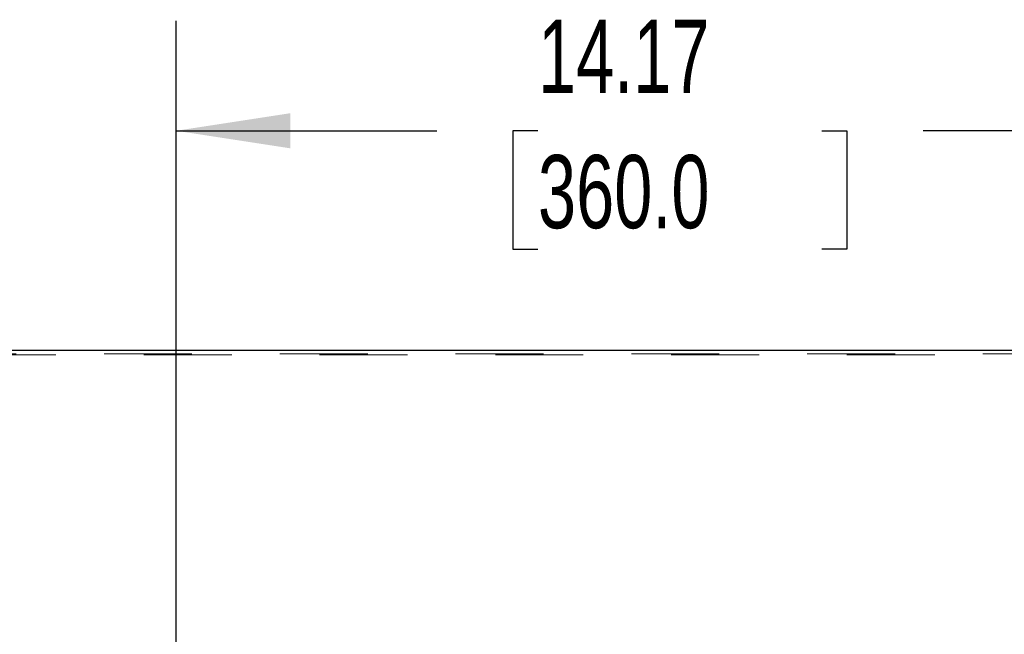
# Model space of a CAD drawing. Header units: inches. Extents: x 0.2 to 10.7, y 0.2 to 7.9.
# Tile 50 of 95: x 3.271 to 4.392, y 5.041 to 5.741. Entities that reach past the tile are written whole.
import ezdxf

# ---------------------------------------------------------------- set-up
doc = ezdxf.new("R2010")
doc.units = ezdxf.units.IN
doc.header["$MEASUREMENT"] = 0
doc.linetypes.add('HIDDEN', pattern=[0.075, 0.05, -0.025])
doc.layers.add('DIMENSIONS', color=140, linetype='Continuous')
doc.styles.add('SLDTEXTSTYLE0', font='TXT', dxfattribs={"width": 0.7})
doc.dimstyles.new('SLDDIMSTYLE0', dxfattribs={"dimtxt": 0.084961, "dimasz": 0.13, "dimexe": 0, "dimexo": 0.0625, "dimgap": 0.02124, "dimtad": 0, "dimtih": 1, "dimtoh": 1, "dimlfac": 12, "dimrnd": 1e-09, "dimzin": 12, "dimdsep": 46, "dimtxsty": 'SLDTEXTSTYLE0', "dimsah": 1, "dimcen": 0.09, "dimadec": 0, "dimazin": 3, "dimtfac": 1, "dimtofl": 0, "dimtmove": 0, "dimatfit": 3, "dimfxl": 0, "dimfrac": 2, "dimtolj": 1, "dimtzin": 12, "dimarcsym": 0})

# ---------------------------------------------------------------- blocks, each defined once
blk = doc.blocks.new('_D_1')
at = {"layer": 'DIMENSIONS'}
for p, q in [((3.4492, 4.7496), (3.4492, 5.7391)), ((4.6304, 4.7496), (4.6304, 5.7391)), ((3.4492, 5.6141), (3.7457, 5.6141)), ((3.8609, 5.6141), (3.8323, 5.6141)), ((3.8323, 5.6141), (3.8323, 5.4791)), ((4.184, 5.6141), (4.2125, 5.6141)), ((4.2125, 5.6141), (4.2125, 5.4791)), ((4.6304, 5.6141), (4.2991, 5.6141)), ((3.8323, 5.4791), (3.8609, 5.4791)), ((4.2125, 5.4791), (4.184, 5.4791))]:
    blk.add_line(p, q, dxfattribs=at)
for points in [[(3.4492, 5.6141), (3.5792, 5.5941), (3.5792, 5.6341)], [(4.6304, 5.6141), (4.5004, 5.6341), (4.5004, 5.5941)]]:
    blk.add_solid(points, dxfattribs=at)
at = {"layer": 'DIMENSIONS', "char_height": 0.08333, "attachment_point": 1, "style": 'SLDTEXTSTYLE0'}
for s, insert in [('14.17', (3.8609, 5.7406)), ('360.0', (3.8609, 5.5865))]:
    blk.add_mtext(s, dxfattribs=dict(at, insert=insert))

msp = doc.modelspace()

# ---------------------------------------------------------------- linework, layer by layer
at = {"color": 7, "linetype": 'Continuous', "lineweight": 25}
msp.add_line((3.2124963, 5.3644141), (4.8671629, 5.3644141), dxfattribs=at)
at = {"color": 7, "linetype": 'HIDDEN', "lineweight": 18}
for p, q in [((3.2124963, 5.3589762), (4.8671629, 5.3589762)), ((4.8671629, 5.3599296), (3.2154963, 5.3599296))]:
    msp.add_line(p, q, dxfattribs=at)

# ---------------------------------------------------------------- dimensions: what is measured, and where the dimension line sits
at = {"layer": 'DIMENSIONS'}
dim = msp.add_linear_dim(base=(4.6304064, 5.6141385), p1=(3.4492121, 4.6995637), p2=(4.6304064, 4.6995637), dimstyle='SLDDIMSTYLE0', dxfattribs=at)
dim.commit()
dim.dimension.update_dxf_attribs({"geometry": '_D_1', "text_midpoint": (4.0224309, 5.6141385), "dimtype": 160})

doc.saveas('drawing.dxf')
